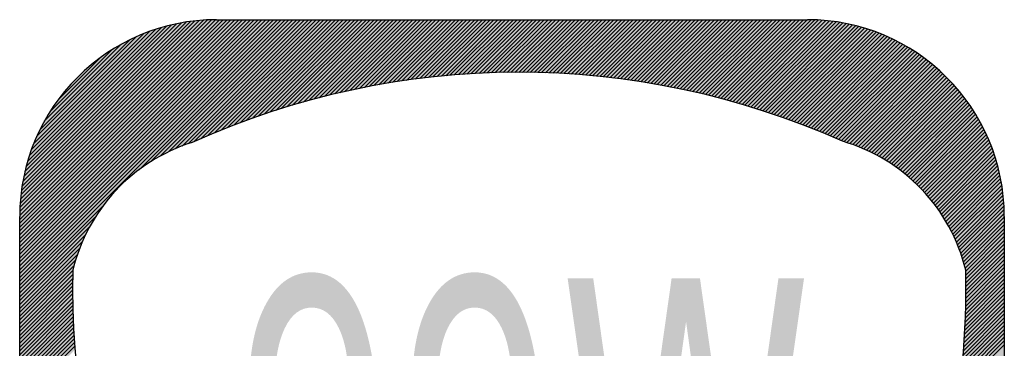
# Model space of a CAD drawing. Header units: inches. Extents: x -0.5 to 0.5, y -0.5 to 0.5.
# Tile 2 of 2: x -0.5 to 0.5, y 0.17 to 0.5. Entities that reach past the tile are written whole.
import ezdxf

# ---------------------------------------------------------------- set-up
doc = ezdxf.new("R2010")
doc.units = ezdxf.units.IN
doc.header["$MEASUREMENT"] = 0

msp = doc.modelspace()

# ---------------------------------------------------------------- hatches: boundary and pattern name
for points in [[(-0.2303, 0.5), (-0.2265, 0.5), (-0.2225, 0.5), (-0.2187, 0.5), (-0.2147, 0.5), (-0.3488, 0.3658), (-0.3538, 0.3633), (-0.3605, 0.3597), (-0.3672, 0.3557), (-0.3798, 0.3468), (-0.3917, 0.3372), (-0.4025, 0.3263), (-0.4125, 0.3148), (-0.4215, 0.3023), (-0.4293, 0.2892), (-0.4328, 0.2822), (-0.436, 0.2752), (-0.439, 0.268), (-0.4414, 0.2615), (-0.5, 0.2028), (-0.5, 0.2068), (-0.5, 0.2108), (-0.5, 0.2147), (-0.5, 0.2187), (-0.5, 0.2225), (-0.5, 0.2265), (-0.5, 0.2303), (-0.2303, 0.5)], [(-0.2343, 0.5), (-0.2303, 0.5), (-0.5, 0.2303), (-0.5, 0.2343), (-0.2343, 0.5)], [(-0.2422, 0.5), (-0.2382, 0.5), (-0.5, 0.2382), (-0.5, 0.2422), (-0.2422, 0.5)], [(-0.2462, 0.5), (-0.2422, 0.5), (-0.5, 0.2422), (-0.5, 0.2462), (-0.2462, 0.5)], [(-0.2382, 0.5), (-0.2343, 0.5), (-0.5, 0.2343), (-0.5, 0.2382), (-0.2382, 0.5)], [(-0.254, 0.5), (-0.25, 0.5), (-0.5, 0.25), (-0.5, 0.254), (-0.254, 0.5)], [(-0.25, 0.5), (-0.2462, 0.5), (-0.5, 0.2462), (-0.5, 0.25), (-0.25, 0.5)], [(-0.2618, 0.5), (-0.2578, 0.5), (-0.5, 0.2578), (-0.5, 0.2618), (-0.2618, 0.5)], [(-0.2578, 0.5), (-0.254, 0.5), (-0.5, 0.254), (-0.5, 0.2578), (-0.2578, 0.5)], [(-0.2697, 0.5), (-0.2657, 0.5), (-0.5, 0.2657), (-0.5, 0.2697), (-0.2697, 0.5)], [(-0.2737, 0.5), (-0.2697, 0.5), (-0.5, 0.2697), (-0.5, 0.2737), (-0.2737, 0.5)], [(-0.2657, 0.5), (-0.2618, 0.5), (-0.5, 0.2618), (-0.5, 0.2657), (-0.2657, 0.5)], [(-0.2815, 0.5), (-0.2775, 0.5), (-0.5, 0.2775), (-0.5, 0.2815), (-0.2815, 0.5)], [(-0.2775, 0.5), (-0.2737, 0.5), (-0.5, 0.2737), (-0.5, 0.2775), (-0.2775, 0.5)], [(-0.2893, 0.5), (-0.2853, 0.5), (-0.5, 0.2853), (-0.5, 0.2893), (-0.2893, 0.5)], [(-0.2853, 0.5), (-0.2815, 0.5), (-0.5, 0.2815), (-0.5, 0.2853), (-0.2853, 0.5)], [(-0.2972, 0.5), (-0.2932, 0.5), (-0.5, 0.2932), (-0.5, 0.2972), (-0.2972, 0.5)], [(-0.3, 0.5), (-0.2972, 0.5), (-0.5, 0.2972), (-0.5, 0.3), (-0.5, 0.3012), (-0.3012, 0.5), (-0.3, 0.5)], [(-0.2932, 0.5), (-0.2893, 0.5), (-0.5, 0.2893), (-0.5, 0.2932), (-0.2932, 0.5)], [(-0.3054, 0.4998), (-0.3012, 0.5), (-0.5, 0.3012), (-0.4998, 0.3054), (-0.3054, 0.4998)], [(-0.3093, 0.4997), (-0.3054, 0.4998), (-0.4998, 0.3054), (-0.4997, 0.3093), (-0.3093, 0.4997)], [(-0.3177, 0.4991), (-0.3137, 0.4995), (-0.3093, 0.4997), (-0.4997, 0.3093), (-0.4995, 0.3137), (-0.4991, 0.3177), (-0.3177, 0.4991)], [(-0.3222, 0.4987), (-0.3177, 0.4991), (-0.4991, 0.3177), (-0.4987, 0.3222), (-0.3222, 0.4987)], [(-0.3359, 0.4967), (-0.3272, 0.4982), (-0.3222, 0.4987), (-0.4987, 0.3222), (-0.4982, 0.3272), (-0.4967, 0.3359), (-0.3359, 0.4967)], [(-0.3621, 0.4901), (-0.3532, 0.4928), (-0.3403, 0.496), (-0.3359, 0.4967), (-0.4967, 0.3359), (-0.496, 0.3403), (-0.4928, 0.3532), (-0.4901, 0.3621), (-0.3621, 0.4901)], [(-0.3813, 0.4827), (-0.3778, 0.4843), (-0.3657, 0.489), (-0.3621, 0.4901), (-0.4901, 0.3621), (-0.489, 0.3657), (-0.4843, 0.3778), (-0.4827, 0.3813), (-0.3813, 0.4827)], [(-0.2147, 0.5), (-0.2108, 0.5), (-0.3415, 0.3692), (-0.3468, 0.3668), (-0.3488, 0.3658), (-0.2147, 0.5)], [(-0.2108, 0.5), (-0.2068, 0.5), (-0.335, 0.3718), (-0.3397, 0.37), (-0.3415, 0.3692), (-0.2108, 0.5)], [(-0.2068, 0.5), (-0.2028, 0.5), (-0.199, 0.5), (-0.3225, 0.3763), (-0.3248, 0.3753), (-0.3323, 0.3728), (-0.335, 0.3718), (-0.2068, 0.5)], [(-0.199, 0.5), (-0.195, 0.5), (-0.1912, 0.5), (-0.1872, 0.5), (-0.1833, 0.5), (-0.2952, 0.3879), (-0.2985, 0.3867), (-0.3225, 0.3763), (-0.199, 0.5)], [(-0.1833, 0.5), (-0.1793, 0.5), (-0.1753, 0.5), (-0.1715, 0.5), (-0.1675, 0.5), (-0.2698, 0.3977), (-0.2718, 0.397), (-0.2952, 0.3879), (-0.1833, 0.5)], [(-0.1675, 0.5), (-0.1637, 0.5), (-0.1597, 0.5), (-0.1558, 0.5), (-0.1518, 0.5), (-0.1478, 0.5), (-0.144, 0.5), (-0.14, 0.5), (-0.1362, 0.5), (-0.1322, 0.5), (-0.1283, 0.5), (-0.1243, 0.5), (-0.1203, 0.5), (-0.1165, 0.5), (-0.1125, 0.5), (-0.1904, 0.4221), (-0.2177, 0.4147), (-0.2448, 0.4063), (-0.2698, 0.3977), (-0.1675, 0.5)], [(-0.1125, 0.5), (-0.1087, 0.5), (-0.1047, 0.5), (-0.1008, 0.5), (-0.0968, 0.5), (-0.0928, 0.5), (-0.089, 0.5), (-0.085, 0.5), (-0.0812, 0.5), (-0.0772, 0.5), (-0.0733, 0.5), (-0.0693, 0.5), (-0.1355, 0.4339), (-0.1627, 0.4285), (-0.1902, 0.4222), (-0.1904, 0.4221), (-0.1125, 0.5)], [(-0.0693, 0.5), (-0.0653, 0.5), (-0.1307, 0.4347), (-0.1348, 0.434), (-0.1355, 0.4339), (-0.0693, 0.5)], [(-0.0653, 0.5), (-0.0615, 0.5), (-0.0575, 0.5), (-0.0537, 0.5), (-0.0497, 0.5), (-0.0458, 0.5), (-0.0418, 0.5), (-0.1028, 0.439), (-0.107, 0.4385), (-0.1307, 0.4347), (-0.0653, 0.5)], [(-0.0418, 0.5), (-0.0378, 0.5), (-0.034, 0.5), (-0.03, 0.5), (-0.0262, 0.5), (-0.0222, 0.5), (-0.0183, 0.5), (-0.0143, 0.5), (-0.0103, 0.5), (-0.0065, 0.5), (-0.0025, 0.5), (0.0013, 0.5), (-0.0543, 0.4442), (-0.079, 0.442), (-0.1028, 0.439), (-0.0418, 0.5)], [(0.0013, 0.5), (0.0053, 0.5), (-0.0501, 0.4445), (-0.051, 0.4445), (-0.0543, 0.4442), (0.0013, 0.5)], [(0.0053, 0.5), (0.0092, 0.5), (0.0132, 0.5), (0.0172, 0.5), (0.021, 0.5), (0.025, 0.5), (0.0288, 0.5), (-0.0251, 0.4459), (-0.0501, 0.4445), (0.0053, 0.5)], [(0.0288, 0.5), (0.0328, 0.5), (-0.0211, 0.446), (-0.0228, 0.446), (-0.0251, 0.4459), (0.0288, 0.5)], [(0.0328, 0.5), (0.0367, 0.5), (0.0407, 0.5), (0.0447, 0.5), (0.0485, 0.5), (0.0525, 0.5), (0.0563, 0.5), (0.0603, 0.5), (0.0642, 0.5), (0.0682, 0.5), (0.0722, 0.5), (0.076, 0.5), (0.08, 0.5), (0.0838, 0.5), (0.03, 0.4462), (0.0053, 0.4465), (-0.0211, 0.446), (0.0328, 0.5)], [(0.0838, 0.5), (0.0878, 0.5), (0.034, 0.4461), (0.0335, 0.4462), (0.03, 0.4462), (0.0838, 0.5)], [(0.0878, 0.5), (0.0917, 0.5), (0.0957, 0.5), (0.0997, 0.5), (0.1035, 0.5), (0.1075, 0.5), (0.1113, 0.5), (0.1153, 0.5), (0.1192, 0.5), (0.1232, 0.5), (0.0673, 0.4442), (0.0615, 0.4447), (0.034, 0.4461), (0.0878, 0.5)], [(0.1232, 0.5), (0.1272, 0.5), (0.131, 0.5), (0.135, 0.5), (0.1388, 0.5), (0.1428, 0.5), (0.0855, 0.4427), (0.0673, 0.4442), (0.1232, 0.5)], [(0.1428, 0.5), (0.1467, 0.5), (0.0891, 0.4424), (0.0855, 0.4427), (0.1428, 0.5)], [(0.1467, 0.5), (0.1507, 0.5), (0.1547, 0.5), (0.0962, 0.4415), (0.0897, 0.4423), (0.0891, 0.4424), (0.1467, 0.5)], [(0.1547, 0.5), (0.1585, 0.5), (0.1625, 0.5), (0.1663, 0.5), (0.1703, 0.5), (0.1742, 0.5), (0.1782, 0.5), (0.1822, 0.5), (0.186, 0.5), (0.19, 0.5), (0.1938, 0.5), (0.1978, 0.5), (0.2017, 0.5), (0.2057, 0.5), (0.2097, 0.5), (0.1443, 0.4347), (0.1177, 0.4388), (0.0962, 0.4415), (0.1547, 0.5)], [(0.2097, 0.5), (0.2135, 0.5), (0.2175, 0.5), (0.2213, 0.5), (0.2253, 0.5), (0.2292, 0.5), (0.2332, 0.5), (0.2372, 0.5), (0.241, 0.5), (0.1707, 0.4297), (0.1455, 0.4345), (0.1443, 0.4347), (0.2097, 0.5)], [(0.241, 0.5), (0.245, 0.5), (0.174, 0.429), (0.1733, 0.4292), (0.1707, 0.4297), (0.241, 0.5)], [(0.245, 0.5), (0.2488, 0.5), (0.2528, 0.5), (0.2567, 0.5), (0.2607, 0.5), (0.2645, 0.5), (0.2685, 0.5), (0.2725, 0.5), (0.2763, 0.5), (0.2803, 0.5), (0.2027, 0.4223), (0.2008, 0.4228), (0.174, 0.429), (0.245, 0.5)], [(0.2803, 0.5), (0.2842, 0.5), (0.2882, 0.5), (0.292, 0.5), (0.296, 0.5), (0.3, 0.5), (0.3037, 0.4999), (0.3076, 0.4997), (0.3113, 0.4996), (0.3137, 0.4995), (0.3149, 0.4994), (0.2305, 0.4148), (0.2283, 0.4155), (0.2027, 0.4223), (0.2803, 0.5)], [(0.3611, 0.4904), (0.3657, 0.489), (0.367, 0.4885), (0.278, 0.3995), (0.2555, 0.4072), (0.2305, 0.4148), (0.3149, 0.4994), (0.3185, 0.499), (0.3222, 0.4987), (0.3258, 0.4983), (0.3272, 0.4982), (0.3326, 0.4973), (0.3393, 0.4962), (0.3403, 0.496), (0.3425, 0.4955), (0.3488, 0.4939), (0.352, 0.4931), (0.3532, 0.4928), (0.355, 0.4923), (0.3581, 0.4913), (0.3611, 0.4904)], [(-0.397, 0.4749), (-0.3897, 0.4788), (-0.3813, 0.4827), (-0.4827, 0.3813), (-0.4788, 0.3897), (-0.4749, 0.397), (-0.397, 0.4749)], [(0.4292, 0.4526), (0.4322, 0.4502), (0.4335, 0.449), (0.3545, 0.3699), (0.3517, 0.371), (0.3508, 0.3713), (0.3433, 0.374), (0.337, 0.376), (0.3357, 0.3765), (0.3092, 0.3877), (0.2825, 0.398), (0.281, 0.3985), (0.278, 0.3995), (0.367, 0.4885), (0.3727, 0.4863), (0.3778, 0.4843), (0.3836, 0.4816), (0.389, 0.4792), (0.3897, 0.4788), (0.3916, 0.4778), (0.3941, 0.4764), (0.3968, 0.475), (0.3993, 0.4736), (0.401, 0.4727), (0.4018, 0.4722), (0.4066, 0.4691), (0.409, 0.4676), (0.4113, 0.4662), (0.4118, 0.4658), (0.416, 0.4628), (0.4183, 0.4611), (0.4222, 0.4583), (0.4228, 0.4578), (0.4249, 0.4561), (0.4271, 0.4543), (0.4292, 0.4526)], [(-0.4064, 0.4693), (-0.401, 0.4727), (-0.397, 0.4749), (-0.4749, 0.397), (-0.4727, 0.401), (-0.4693, 0.4064), (-0.4064, 0.4693)], [(-0.4191, 0.4605), (-0.4118, 0.4658), (-0.4064, 0.4693), (-0.4693, 0.4064), (-0.4658, 0.4118), (-0.4605, 0.4191), (-0.4191, 0.4605)], [(-0.4605, 0.4191), (-0.4583, 0.4222), (-0.4502, 0.4322), (-0.4415, 0.4415), (-0.4322, 0.4502), (-0.4222, 0.4583), (-0.4191, 0.4605), (-0.4605, 0.4191)], [(0.4335, 0.449), (0.4376, 0.4451), (0.36, 0.3675), (0.3583, 0.3683), (0.3573, 0.3688), (0.3545, 0.3699), (0.4335, 0.449)], [(0.4376, 0.4451), (0.4415, 0.4415), (0.4454, 0.4373), (0.3705, 0.3624), (0.3679, 0.3637), (0.3655, 0.365), (0.3654, 0.3651), (0.36, 0.3675), (0.4376, 0.4451)], [(0.4454, 0.4373), (0.4473, 0.4353), (0.373, 0.361), (0.3725, 0.3613), (0.3705, 0.3624), (0.4454, 0.4373)], [(0.4694, 0.4062), (0.4709, 0.4038), (0.4052, 0.3382), (0.4047, 0.3387), (0.3989, 0.3436), (0.3987, 0.3438), (0.3923, 0.3485), (0.386, 0.353), (0.3793, 0.3573), (0.3755, 0.3595), (0.373, 0.361), (0.4473, 0.4353), (0.4502, 0.4322), (0.451, 0.4312), (0.4528, 0.429), (0.4546, 0.4268), (0.4563, 0.4246), (0.4581, 0.4224), (0.4583, 0.4222), (0.4598, 0.4201), (0.4614, 0.4179), (0.4631, 0.4156), (0.4658, 0.4118), (0.4678, 0.4087), (0.4694, 0.4062)], [(0.4793, 0.3886), (0.4818, 0.3833), (0.4208, 0.3225), (0.4158, 0.3278), (0.4103, 0.3335), (0.4094, 0.3344), (0.4052, 0.3382), (0.4709, 0.4038), (0.4727, 0.401), (0.4766, 0.3938), (0.478, 0.3913), (0.4788, 0.3897), (0.4793, 0.3886)], [(0.4865, 0.3723), (0.489, 0.3657), (0.4896, 0.3636), (0.433, 0.307), (0.4313, 0.3093), (0.431, 0.3098), (0.4262, 0.3162), (0.4245, 0.3182), (0.4227, 0.3203), (0.4212, 0.3222), (0.4208, 0.3225), (0.4818, 0.3833), (0.4843, 0.3778), (0.4865, 0.3723)], [(0.4896, 0.3636), (0.4915, 0.3576), (0.4362, 0.3024), (0.4355, 0.3035), (0.4347, 0.3047), (0.433, 0.307), (0.4896, 0.3636)], [(0.4968, 0.3355), (0.4979, 0.3286), (0.4489, 0.2797), (0.4473, 0.283), (0.4437, 0.29), (0.4435, 0.2902), (0.4397, 0.2968), (0.4377, 0.3), (0.4362, 0.3024), (0.4915, 0.3576), (0.4928, 0.3532), (0.494, 0.3485), (0.4948, 0.3453), (0.496, 0.3403), (0.4968, 0.3355)], [(0.4979, 0.3286), (0.4982, 0.3272), (0.4987, 0.3217), (0.4513, 0.2742), (0.4507, 0.2758), (0.4489, 0.2797), (0.4979, 0.3286)], [(0.4991, 0.3181), (0.4994, 0.3144), (0.4536, 0.2687), (0.4513, 0.2742), (0.4987, 0.3217), (0.4991, 0.3181)], [(0.4996, 0.3108), (0.4997, 0.3071), (0.4557, 0.2628), (0.4537, 0.2685), (0.4536, 0.2687), (0.4994, 0.3144), (0.4995, 0.3137), (0.4996, 0.3108)], [(0.5, 0.3), (0.5, 0.2993), (0.5, 0.2955), (0.5, 0.2915), (0.5, 0.2877), (0.4602, 0.2479), (0.4587, 0.2533), (0.4563, 0.261), (0.4557, 0.2628), (0.4997, 0.3071), (0.4999, 0.3032), (0.5, 0.3)], [(0.5, 0.2877), (0.5, 0.2837), (0.4608, 0.2445), (0.4608, 0.2455), (0.4602, 0.2479), (0.5, 0.2877)], [(0.5, 0.2837), (0.5, 0.2797), (0.4608, 0.2407), (0.4608, 0.2445), (0.5, 0.2837)], [(0.5, 0.2797), (0.5, 0.2758), (0.5, 0.2718), (0.5, 0.268), (0.5, 0.264), (0.5, 0.2602), (0.5, 0.2562), (0.5, 0.2522), (0.5, 0.2483), (0.5, 0.2443), (0.5, 0.2405), (0.5, 0.2365), (0.5, 0.2327), (0.5, 0.2287), (0.5, 0.2247), (0.4599, 0.1847), (0.4608, 0.2138), (0.4608, 0.2407), (0.5, 0.2797)], [(-0.5, 0.199), (-0.5, 0.2028), (-0.4414, 0.2615), (-0.4417, 0.2607), (-0.4432, 0.2558), (-0.5, 0.199)], [(-0.5, 0.1912), (-0.5, 0.195), (-0.5, 0.199), (-0.4432, 0.2558), (-0.444, 0.2532), (-0.446, 0.2452), (-0.5, 0.1912)], [(-0.5, 0.1872), (-0.5, 0.1912), (-0.446, 0.2452), (-0.446, 0.2411), (-0.5, 0.1872)], [(-0.5, 0.1597), (-0.5, 0.1637), (-0.5, 0.1675), (-0.5, 0.1715), (-0.5, 0.1753), (-0.5, 0.1793), (-0.5, 0.1833), (-0.5, 0.1872), (-0.446, 0.2411), (-0.4462, 0.2192), (-0.446, 0.2136), (-0.5, 0.1597)], [(0.0565, 0.2373), (0.0825, 0.2373), (0.1223, -0.0444), (0.1621, 0.2373), (0.1909, 0.2373), (0.2308, -0.0444), (0.2706, 0.2373), (0.2966, 0.2373), (0.2491, -0.096), (0.2167, -0.096), (0.1768, 0.1934), (0.1363, -0.096), (0.1041, -0.096), (0.0565, 0.2373)], [(0.5, 0.2208), (0.5, 0.2168), (0.5, 0.213), (0.5, 0.209), (0.5, 0.2052), (0.5, 0.2012), (0.5, 0.1972), (0.5, 0.1933), (0.5, 0.1893), (0.5, 0.1855), (0.5, 0.1815), (0.5, 0.1777), (0.5, 0.1737), (0.5, 0.1697), (0.5, 0.1658), (0.5, 0.1618), (0.5, 0.158), (0.5, 0.154), (0.5, 0.1502), (0.5, 0.1462), (0.5, 0.1422), (0.5, 0.1383), (0.5, 0.1343), (0.5, 0.1305), (0.5, 0.1265), (0.5, 0.1227), (0.5, 0.1187), (0.5, 0.1147), (0.4434, 0.0583), (0.4435, 0.0585), (0.4493, 0.0892), (0.454, 0.12), (0.4575, 0.151), (0.4597, 0.1805), (0.5, 0.2208)], [(0.5, 0.2247), (0.5, 0.2208), (0.4597, 0.1805), (0.4598, 0.1823), (0.4599, 0.1847), (0.5, 0.2247)], [(-0.5, 0.14), (-0.5, 0.144), (-0.5, 0.1478), (-0.5, 0.1518), (-0.5, 0.1558), (-0.5, 0.1597), (-0.446, 0.2136), (-0.4455, 0.1945), (-0.5, 0.14)], [(-0.5, 0.1362), (-0.5, 0.14), (-0.4455, 0.1945), (-0.4455, 0.1928), (-0.4454, 0.1906), (-0.5, 0.1362)], [(-0.5, 0.1087), (-0.5, 0.1125), (-0.5, 0.1165), (-0.5, 0.1203), (-0.5, 0.1243), (-0.5, 0.1283), (-0.5, 0.1322), (-0.5, 0.1362), (-0.4454, 0.1906), (-0.444, 0.1667), (-0.4438, 0.1648), (-0.5, 0.1087)]]:
    msp.add_hatch(color=7).paths.add_polyline_path(points)
h = msp.add_hatch(color=7)
edge = h.paths.add_edge_path()
edge.add_line((-0.2545, -0.0891), (-0.2545, -0.048))
edge.add_spline(control_points=[(-0.2545, -0.048), (-0.248, -0.0533), (-0.2414, -0.0574), (-0.2349, -0.0603), (-0.2283, -0.0631), (-0.2218, -0.0645), (-0.2154, -0.0645), (-0.1984, -0.0645), (-0.1855, -0.0545), (-0.1766, -0.0345), (-0.1676, -0.0145), (-0.1625, 0.0159), (-0.1613, 0.0567)], knot_values=[0, 0, 0, 0, 1, 1, 1, 2, 2, 2, 3, 3, 3, 4, 4, 4, 4], degree=3, periodic=0)
edge.add_spline(control_points=[(-0.1613, 0.0567), (-0.1662, 0.0439), (-0.1724, 0.0341), (-0.1799, 0.0272), (-0.1875, 0.0204), (-0.1958, 0.017), (-0.2049, 0.017), (-0.2239, 0.017), (-0.239, 0.0271), (-0.25, 0.0472), (-0.2611, 0.0674), (-0.2666, 0.095), (-0.2666, 0.13), (-0.2666, 0.1642), (-0.2609, 0.1916), (-0.2493, 0.2123), (-0.2378, 0.233), (-0.2225, 0.2434), (-0.2034, 0.2434), (-0.1815, 0.2434), (-0.1647, 0.2286), (-0.1531, 0.1991), (-0.1416, 0.1695), (-0.1358, 0.1266), (-0.1358, 0.0703), (-0.1358, 0.0178), (-0.1428, -0.0241), (-0.157, -0.0555), (-0.1712, -0.0868), (-0.1903, -0.1025), (-0.2142, -0.1025), (-0.2207, -0.1025), (-0.2273, -0.1014), (-0.2339, -0.0991), (-0.2405, -0.0969), (-0.2473, -0.0935), (-0.2545, -0.0891)], knot_values=[0, 0, 0, 0, 1, 1, 1, 2, 2, 2, 3, 3, 3, 4, 4, 4, 5, 5, 5, 6, 6, 6, 7, 7, 7, 8, 8, 8, 9, 9, 9, 10, 10, 10, 11, 11, 11, 12, 12, 12, 12], degree=3, periodic=0)
edge = h.paths.add_edge_path(flags=0)
edge.add_spline(control_points=[(-0.2034, 0.0523), (-0.1918, 0.0523), (-0.1827, 0.0592), (-0.1759, 0.073), (-0.1692, 0.0869), (-0.1658, 0.1058), (-0.1658, 0.13), (-0.1658, 0.1539), (-0.1692, 0.1729), (-0.1759, 0.1868), (-0.1827, 0.2007), (-0.1918, 0.2076), (-0.2034, 0.2076), (-0.2149, 0.2076), (-0.224, 0.2007), (-0.2307, 0.1868), (-0.2374, 0.1729), (-0.2408, 0.1539), (-0.2408, 0.13), (-0.2408, 0.1058), (-0.2374, 0.0869), (-0.2307, 0.073), (-0.224, 0.0592), (-0.2149, 0.0523), (-0.2034, 0.0523)], knot_values=[0, 0, 0, 0, 1, 1, 1, 2, 2, 2, 3, 3, 3, 4, 4, 4, 5, 5, 5, 6, 6, 6, 7, 7, 7, 8, 8, 8, 8], degree=3, periodic=0)
h = msp.add_hatch(color=7)
edge = h.paths.add_edge_path()
edge.add_line((-0.089, -0.0891), (-0.089, -0.048))
edge.add_spline(control_points=[(-0.089, -0.048), (-0.0825, -0.0533), (-0.076, -0.0574), (-0.0694, -0.0603), (-0.0628, -0.0631), (-0.0563, -0.0645), (-0.0499, -0.0645), (-0.033, -0.0645), (-0.0201, -0.0545), (-0.0111, -0.0345), (-0.0022, -0.0145), (0.0029, 0.0159), (0.0041, 0.0567)], knot_values=[0, 0, 0, 0, 1, 1, 1, 2, 2, 2, 3, 3, 3, 4, 4, 4, 4], degree=3, periodic=0)
edge.add_spline(control_points=[(0.0041, 0.0567), (-0.0008, 0.0439), (-0.007, 0.0341), (-0.0145, 0.0272), (-0.022, 0.0204), (-0.0304, 0.017), (-0.0395, 0.017), (-0.0585, 0.017), (-0.0735, 0.0271), (-0.0846, 0.0472), (-0.0956, 0.0674), (-0.1012, 0.095), (-0.1012, 0.13), (-0.1012, 0.1642), (-0.0954, 0.1916), (-0.0839, 0.2123), (-0.0724, 0.233), (-0.057, 0.2434), (-0.0379, 0.2434), (-0.016, 0.2434), (0.0007, 0.2286), (0.0123, 0.1991), (0.0239, 0.1695), (0.0297, 0.1266), (0.0297, 0.0703), (0.0297, 0.0178), (0.0226, -0.0241), (0.0084, -0.0555), (-0.0057, -0.0868), (-0.0248, -0.1025), (-0.0488, -0.1025), (-0.0553, -0.1025), (-0.0618, -0.1014), (-0.0684, -0.0991), (-0.075, -0.0969), (-0.0819, -0.0935), (-0.089, -0.0891)], knot_values=[0, 0, 0, 0, 1, 1, 1, 2, 2, 2, 3, 3, 3, 4, 4, 4, 5, 5, 5, 6, 6, 6, 7, 7, 7, 8, 8, 8, 9, 9, 9, 10, 10, 10, 11, 11, 11, 12, 12, 12, 12], degree=3, periodic=0)
edge = h.paths.add_edge_path(flags=0)
edge.add_spline(control_points=[(-0.0379, 0.0523), (-0.0264, 0.0523), (-0.0172, 0.0592), (-0.0105, 0.073), (-0.0038, 0.0869), (-0.0004, 0.1058), (-0.0004, 0.13), (-0.0004, 0.1539), (-0.0038, 0.1729), (-0.0105, 0.1868), (-0.0172, 0.2007), (-0.0264, 0.2076), (-0.0379, 0.2076), (-0.0494, 0.2076), (-0.0585, 0.2007), (-0.0653, 0.1868), (-0.072, 0.1729), (-0.0753, 0.1539), (-0.0753, 0.13), (-0.0753, 0.1058), (-0.072, 0.0869), (-0.0653, 0.073), (-0.0585, 0.0592), (-0.0494, 0.0523), (-0.0379, 0.0523)], knot_values=[0, 0, 0, 0, 1, 1, 1, 2, 2, 2, 3, 3, 3, 4, 4, 4, 5, 5, 5, 6, 6, 6, 7, 7, 7, 8, 8, 8, 8], degree=3, periodic=0)

# ---------------------------------------------------------------- linework, layer by layer
at = {"color": 7}
for p, q in [((-0.5, 0.2304), (-0.2304, 0.5)), ((-0.5, 0.2343), (-0.2343, 0.5)), ((-0.5, 0.2382), (-0.2382, 0.5)), ((-0.5, 0.2422), (-0.2422, 0.5)), ((-0.5, 0.2461), (-0.2461, 0.5)), ((-0.5, 0.25), (-0.25, 0.5)), ((-0.5, 0.254), (-0.254, 0.5)), ((-0.5, 0.2579), (-0.2579, 0.5)), ((-0.5, 0.2618), (-0.2618, 0.5)), ((-0.5, 0.2657), (-0.2657, 0.5)), ((-0.5, 0.2697), (-0.2697, 0.5)), ((-0.5, 0.2736), (-0.2736, 0.5)), ((-0.5, 0.2775), (-0.2775, 0.5)), ((-0.5, 0.2815), (-0.2815, 0.5)), ((-0.5, 0.2854), (-0.2854, 0.5)), ((-0.5, 0.2893), (-0.2893, 0.5)), ((-0.5, 0.2932), (-0.2932, 0.5)), ((-0.5, 0.2972), (-0.2972, 0.5)), ((-0.3788, 0.3476), (-0.2265, 0.5)), ((-0.3664, 0.3562), (-0.2225, 0.5)), ((-0.3569, 0.3617), (-0.2186, 0.5)), ((-0.3489, 0.3658), (-0.2147, 0.5)), ((-0.3417, 0.3691), (-0.2108, 0.5)), ((-0.3351, 0.3717), (-0.2068, 0.5)), ((-0.3289, 0.3739), (-0.2029, 0.5)), ((-0.3227, 0.3762), (-0.199, 0.5)), ((-0.3157, 0.3793), (-0.195, 0.5)), ((-0.3088, 0.3823), (-0.1911, 0.5)), ((-0.302, 0.3851), (-0.1872, 0.5)), ((-0.3, 0.5), (0.3, 0.5)), ((-0.2954, 0.3879), (-0.1833, 0.5)), ((-0.2889, 0.3905), (-0.1793, 0.5)), ((-0.2824, 0.393), (-0.1754, 0.5)), ((-0.2761, 0.3954), (-0.1715, 0.5)), ((-0.2699, 0.3977), (-0.1675, 0.5)), ((-0.2637, 0.3999), (-0.1636, 0.5)), ((-0.2577, 0.402), (-0.1597, 0.5)), ((-0.2517, 0.404), (-0.1558, 0.5)), ((-0.2458, 0.406), (-0.1518, 0.5)), ((-0.24, 0.4079), (-0.1479, 0.5)), ((-0.2343, 0.4097), (-0.144, 0.5)), ((-0.2286, 0.4115), (-0.14, 0.5)), ((-0.223, 0.4132), (-0.1361, 0.5)), ((-0.2174, 0.4148), (-0.1322, 0.5)), ((-0.2119, 0.4164), (-0.1283, 0.5)), ((-0.2065, 0.4179), (-0.1243, 0.5)), ((-0.2011, 0.4193), (-0.1204, 0.5)), ((-0.1958, 0.4207), (-0.1165, 0.5)), ((-0.1905, 0.4221), (-0.1125, 0.5)), ((-0.1852, 0.4234), (-0.1086, 0.5)), ((-0.1801, 0.4246), (-0.1047, 0.5)), ((-0.1749, 0.4258), (-0.1008, 0.5)), ((-0.1699, 0.427), (-0.0968, 0.5)), ((-0.1648, 0.4281), (-0.0929, 0.5)), ((-0.1598, 0.4292), (-0.089, 0.5)), ((-0.1549, 0.4302), (-0.085, 0.5)), ((-0.1499, 0.4312), (-0.0811, 0.5)), ((-0.1451, 0.4321), (-0.0772, 0.5)), ((-0.1402, 0.433), (-0.0733, 0.5)), ((-0.1354, 0.4339), (-0.0693, 0.5)), ((-0.1307, 0.4347), (-0.0654, 0.5)), ((-0.1259, 0.4356), (-0.0615, 0.5)), ((-0.1212, 0.4363), (-0.0575, 0.5)), ((-0.1166, 0.4371), (-0.0536, 0.5)), ((-0.1119, 0.4378), (-0.0497, 0.5)), ((-0.1073, 0.4384), (-0.0458, 0.5)), ((-0.1028, 0.4391), (-0.0418, 0.5)), ((-0.0982, 0.4397), (-0.0379, 0.5)), ((-0.0937, 0.4403), (-0.034, 0.5)), ((-0.0892, 0.4408), (-0.03, 0.5)), ((-0.0848, 0.4413), (-0.0261, 0.5)), ((-0.0804, 0.4418), (-0.0222, 0.5)), ((-0.076, 0.4423), (-0.0183, 0.5)), ((-0.0716, 0.4427), (-0.0143, 0.5)), ((-0.0673, 0.4431), (-0.0104, 0.5)), ((-0.063, 0.4435), (-0.0065, 0.5)), ((-0.0587, 0.4439), (-0.0025, 0.5)), ((-0.0544, 0.4442), (0.0014, 0.5)), ((-0.0502, 0.4445), (0.0053, 0.5)), ((-0.046, 0.4448), (0.0092, 0.5)), ((-0.0418, 0.4451), (0.0132, 0.5)), ((-0.0376, 0.4453), (0.0171, 0.5)), ((-0.0335, 0.4455), (0.021, 0.5)), ((-0.0293, 0.4457), (0.025, 0.5)), ((-0.0252, 0.4459), (0.0289, 0.5)), ((-0.0211, 0.446), (0.0328, 0.5)), ((-0.0171, 0.4462), (0.0367, 0.5)), ((-0.0131, 0.4463), (0.0407, 0.5)), ((-0.009, 0.4464), (0.0446, 0.5)), ((-0.005, 0.4464), (0.0485, 0.5)), ((-0.0011, 0.4465), (0.0525, 0.5)), ((0.0029, 0.4465), (0.0564, 0.5)), ((0.0068, 0.4465), (0.0603, 0.5)), ((0.0108, 0.4465), (0.0642, 0.5)), ((0.0147, 0.4465), (0.0682, 0.5)), ((0.0185, 0.4464), (0.0721, 0.5)), ((0.0224, 0.4464), (0.076, 0.5)), ((0.0262, 0.4463), (0.0799, 0.5)), ((0.0301, 0.4462), (0.0839, 0.5)), ((0.0339, 0.4461), (0.0878, 0.5)), ((0.0377, 0.4459), (0.0917, 0.5)), ((0.0414, 0.4458), (0.0957, 0.5)), ((0.0452, 0.4456), (0.0996, 0.5)), ((0.0489, 0.4454), (0.1035, 0.5)), ((0.0527, 0.4452), (0.1074, 0.5)), ((0.0564, 0.445), (0.1114, 0.5)), ((0.0601, 0.4448), (0.1153, 0.5)), ((0.0637, 0.4445), (0.1192, 0.5)), ((0.0674, 0.4442), (0.1232, 0.5)), ((0.071, 0.444), (0.1271, 0.5)), ((0.0747, 0.4437), (0.131, 0.5)), ((0.0783, 0.4433), (0.1349, 0.5)), ((0.0819, 0.443), (0.1389, 0.5)), ((0.0855, 0.4427), (0.1428, 0.5)), ((0.0891, 0.4423), (0.1467, 0.5)), ((0.0926, 0.4419), (0.1507, 0.5)), ((0.0961, 0.4416), (0.1546, 0.5)), ((0.0997, 0.4412), (0.1585, 0.5)), ((0.1032, 0.4407), (0.1624, 0.5)), ((0.1067, 0.4403), (0.1664, 0.5)), ((0.1102, 0.4399), (0.1703, 0.5)), ((0.1136, 0.4394), (0.1742, 0.5)), ((0.1171, 0.4389), (0.1782, 0.5)), ((0.1206, 0.4385), (0.1821, 0.5)), ((0.124, 0.438), (0.186, 0.5)), ((0.1274, 0.4375), (0.1899, 0.5)), ((0.1308, 0.4369), (0.1939, 0.5)), ((0.1342, 0.4364), (0.1978, 0.5)), ((0.1376, 0.4359), (0.2017, 0.5)), ((0.1409, 0.4353), (0.2057, 0.5)), ((0.1443, 0.4347), (0.2096, 0.5)), ((0.1476, 0.4341), (0.2135, 0.5)), ((0.151, 0.4335), (0.2174, 0.5)), ((0.1543, 0.4329), (0.2214, 0.5)), ((0.1576, 0.4323), (0.2253, 0.5)), ((0.1609, 0.4317), (0.2292, 0.5)), ((0.1642, 0.431), (0.2332, 0.5)), ((0.1675, 0.4304), (0.2371, 0.5)), ((0.1707, 0.4297), (0.241, 0.5)), ((0.174, 0.429), (0.2449, 0.5)), ((0.1772, 0.4283), (0.2489, 0.5)), ((0.1804, 0.4276), (0.2528, 0.5)), ((0.1836, 0.4269), (0.2567, 0.5)), ((0.1868, 0.4262), (0.2607, 0.5)), ((0.19, 0.4254), (0.2646, 0.5)), ((0.1932, 0.4247), (0.2685, 0.5)), ((0.1964, 0.4239), (0.2724, 0.5)), ((0.1995, 0.4232), (0.2764, 0.5)), ((0.2027, 0.4224), (0.2803, 0.5)), ((0.2058, 0.4216), (0.2842, 0.5)), ((0.2089, 0.4208), (0.2882, 0.5)), ((0.2121, 0.42), (0.2921, 0.5)), ((0.2152, 0.4192), (0.296, 0.5)), ((0.2183, 0.4183), (0.2999, 0.5)), ((-0.5, 0.3011), (-0.3011, 0.5)), ((-0.4999, 0.3051), (-0.3051, 0.4999)), ((-0.4998, 0.3092), (-0.3092, 0.4998)), ((-0.4996, 0.3133), (-0.3133, 0.4996)), ((-0.4992, 0.3176), (-0.3176, 0.4992)), ((-0.4988, 0.322), (-0.322, 0.4988)), ((-0.4982, 0.3264), (-0.3264, 0.4982)), ((-0.4976, 0.331), (-0.331, 0.4976)), ((-0.4968, 0.3358), (-0.3358, 0.4968)), ((-0.4958, 0.3406), (-0.3406, 0.4958)), ((-0.4947, 0.3457), (-0.3457, 0.4947)), ((-0.4934, 0.3509), (-0.3509, 0.4934)), ((-0.4919, 0.3563), (-0.3563, 0.4919)), ((-0.4901, 0.362), (-0.362, 0.4901)), ((0.2213, 0.4175), (0.3038, 0.5)), ((0.2244, 0.4166), (0.3076, 0.4999)), ((0.2275, 0.4158), (0.3114, 0.4997)), ((0.2305, 0.4149), (0.3151, 0.4994)), ((0.2336, 0.414), (0.3187, 0.4991)), ((0.2366, 0.4131), (0.3223, 0.4988)), ((0.2396, 0.4122), (0.3258, 0.4983)), ((0.2427, 0.4113), (0.3292, 0.4979)), ((0.2457, 0.4104), (0.3326, 0.4973)), ((0.2487, 0.4094), (0.336, 0.4967)), ((0.2516, 0.4085), (0.3393, 0.4961)), ((0.2546, 0.4075), (0.3425, 0.4954)), ((0.2576, 0.4066), (0.3457, 0.4947)), ((0.2605, 0.4056), (0.3489, 0.4939)), ((0.2635, 0.4046), (0.352, 0.4931)), ((0.2664, 0.4036), (0.3551, 0.4923)), ((0.2693, 0.4026), (0.3581, 0.4914)), ((0.2723, 0.4016), (0.3611, 0.4904)), ((-0.4881, 0.368), (-0.368, 0.4881)), ((-0.4857, 0.3744), (-0.3744, 0.4857)), ((-0.4828, 0.3812), (-0.3812, 0.4828)), ((0.2752, 0.4006), (0.364, 0.4895)), ((0.2781, 0.3996), (0.367, 0.4885)), ((0.281, 0.3985), (0.3698, 0.4874)), ((0.2838, 0.3975), (0.3727, 0.4863)), ((0.2867, 0.3964), (0.3755, 0.4852)), ((0.2896, 0.3954), (0.3783, 0.4841)), ((0.2924, 0.3943), (0.381, 0.4829)), ((0.2953, 0.3932), (0.3837, 0.4816)), ((0.2981, 0.3921), (0.3864, 0.4804)), ((-0.4793, 0.3886), (-0.3886, 0.4793)), ((-0.475, 0.3968), (-0.3968, 0.475)), ((0.3009, 0.391), (0.389, 0.4791)), ((0.3038, 0.3899), (0.3916, 0.4778)), ((0.3066, 0.3888), (0.3942, 0.4764)), ((0.3094, 0.3877), (0.3968, 0.475)), ((0.3122, 0.3865), (0.3993, 0.4736)), ((0.315, 0.3854), (0.4018, 0.4722)), ((0.3177, 0.3842), (0.4042, 0.4707)), ((-0.4694, 0.4064), (-0.4064, 0.4694)), ((-0.461, 0.4187), (-0.4187, 0.461)), ((0.3205, 0.3831), (0.4066, 0.4692)), ((0.3233, 0.3819), (0.409, 0.4677)), ((0.326, 0.3807), (0.4114, 0.4661)), ((0.3287, 0.3795), (0.4137, 0.4645)), ((0.3315, 0.3783), (0.416, 0.4629)), ((0.3342, 0.3771), (0.4183, 0.4612)), ((0.3371, 0.3761), (0.4206, 0.4596)), ((0.3401, 0.3752), (0.4228, 0.4579)), ((0.343, 0.3742), (0.425, 0.4561)), ((0.346, 0.3732), (0.4272, 0.4544)), ((0.3488, 0.3721), (0.4293, 0.4526)), ((0.3517, 0.371), (0.4314, 0.4508)), ((0.3545, 0.3699), (0.4335, 0.4489)), ((0.3572, 0.3687), (0.4356, 0.4471)), ((0.36, 0.3675), (0.4376, 0.4452)), ((0.3626, 0.3663), (0.4396, 0.4432)), ((0.3653, 0.365), (0.4416, 0.4413)), ((0.3679, 0.3637), (0.4435, 0.4393)), ((0.3705, 0.3624), (0.4454, 0.4373)), ((0.373, 0.361), (0.4473, 0.4353)), ((0.3755, 0.3595), (0.4492, 0.4332)), ((0.378, 0.3581), (0.451, 0.4311)), ((0.3805, 0.3566), (0.4528, 0.429)), ((0.3829, 0.3551), (0.4546, 0.4268)), ((0.3853, 0.3535), (0.4564, 0.4247)), ((0.3876, 0.352), (0.4581, 0.4225)), ((0.3899, 0.3503), (0.4598, 0.4202)), ((0.3922, 0.3487), (0.4615, 0.418)), ((0.3944, 0.347), (0.4631, 0.4157)), ((0.3967, 0.3453), (0.4647, 0.4134)), ((0.3989, 0.3436), (0.4663, 0.4111)), ((0.401, 0.3418), (0.4679, 0.4087)), ((0.4031, 0.34), (0.4694, 0.4063)), ((0.4052, 0.3382), (0.4709, 0.4039)), ((0.4073, 0.3363), (0.4724, 0.4014)), ((0.4093, 0.3344), (0.4738, 0.3989)), ((0.4113, 0.3325), (0.4752, 0.3964)), ((0.4133, 0.3305), (0.4766, 0.3938)), ((0.4153, 0.3286), (0.478, 0.3913)), ((0.4172, 0.3265), (0.4793, 0.3886)), ((0.4191, 0.3245), (0.4806, 0.386)), ((0.4209, 0.3224), (0.4818, 0.3833)), ((0.4227, 0.3203), (0.483, 0.3806)), ((0.4245, 0.3182), (0.4842, 0.3779)), ((0.4263, 0.316), (0.4854, 0.3751)), ((0.428, 0.3138), (0.4865, 0.3723)), ((0.4297, 0.3116), (0.4876, 0.3694)), ((0.4314, 0.3093), (0.4886, 0.3665)), ((0.433, 0.307), (0.4896, 0.3636)), ((0.4346, 0.3047), (0.4906, 0.3607)), ((0.4362, 0.3024), (0.4915, 0.3577)), ((0.4377, 0.3), (0.4924, 0.3546)), ((0.4393, 0.2976), (0.4932, 0.3515)), ((0.4407, 0.2951), (0.4941, 0.3484)), ((0.4422, 0.2926), (0.4948, 0.3453)), ((0.4436, 0.2901), (0.4955, 0.342)), ((0.445, 0.2875), (0.4962, 0.3388)), ((0.4463, 0.2849), (0.4968, 0.3355)), ((0.4476, 0.2823), (0.4974, 0.3321)), ((0.4489, 0.2797), (0.4979, 0.3287)), ((0.4501, 0.277), (0.4984, 0.3253)), ((0.4513, 0.2742), (0.4988, 0.3218)), ((-0.5, 0.2265), (-0.415, 0.3114)), ((0.4524, 0.2715), (0.4992, 0.3182)), ((0.4536, 0.2686), (0.4995, 0.3146)), ((0.4546, 0.2658), (0.4997, 0.3109)), ((-0.5, -0.3), (-0.5, 0.3)), ((0.4557, 0.2629), (0.4999, 0.3071)), ((0.4567, 0.26), (0.5, 0.3033)), ((0.5, 0.3), (0.5, -0.3)), ((-0.5, 0.2225), (-0.4236, 0.299)), ((0.4576, 0.257), (0.5, 0.2994)), ((0.4585, 0.254), (0.5, 0.2954)), ((0.4594, 0.2509), (0.5, 0.2915)), ((-0.5, 0.2186), (-0.4291, 0.2895)), ((-0.5, 0.2147), (-0.4332, 0.2815)), ((0.4602, 0.2478), (0.5, 0.2876)), ((0.4608, 0.2445), (0.5, 0.2837)), ((-0.5, 0.2108), (-0.4365, 0.2743)), ((0.4609, 0.2406), (0.5, 0.2797)), ((0.4609, 0.2367), (0.5, 0.2758)), ((0.461, 0.2328), (0.5, 0.2719)), ((-0.5, 0.2068), (-0.4391, 0.2677)), ((-0.5, 0.2029), (-0.4413, 0.2616)), ((0.461, 0.2289), (0.5, 0.2679)), ((0.461, 0.225), (0.5, 0.264)), ((0.461, 0.2211), (0.5, 0.2601)), ((-0.5, 0.199), (-0.4432, 0.2558)), ((-0.5, 0.195), (-0.4448, 0.2503)), ((0.4609, 0.2171), (0.5, 0.2562)), ((0.4609, 0.2131), (0.5, 0.2522)), ((-0.5, 0.1911), (-0.446, 0.2451)), ((-0.5, 0.1872), (-0.4461, 0.2411)), ((0.4606, 0.201), (0.5, 0.2404)), ((0.4607, 0.2051), (0.5, 0.2444)), ((0.4608, 0.2091), (0.5, 0.2483)), ((-0.5, 0.1833), (-0.4461, 0.2371)), ((-0.5, 0.1793), (-0.4462, 0.2332)), ((0.4603, 0.1929), (0.5, 0.2326)), ((0.4604, 0.197), (0.5, 0.2365)), ((-0.5, 0.1754), (-0.4462, 0.2292)), ((-0.5, 0.1715), (-0.4462, 0.2253)), ((-0.5, 0.1675), (-0.4462, 0.2214)), ((0.4597, 0.1805), (0.5, 0.2208)), ((0.4599, 0.1846), (0.5, 0.2247)), ((0.4601, 0.1888), (0.5, 0.2287)), ((-0.5, 0.1636), (-0.4461, 0.2175)), ((-0.5, 0.1597), (-0.4461, 0.2136)), ((0.4591, 0.1721), (0.5, 0.2129)), ((0.4594, 0.1763), (0.5, 0.2169)), ((-0.5, 0.1558), (-0.446, 0.2097)), ((-0.5, 0.1518), (-0.4459, 0.2059)), ((-0.5, 0.1479), (-0.4458, 0.2021)), ((0.4582, 0.1594), (0.5, 0.2012)), ((0.4585, 0.1636), (0.5, 0.2051)), ((0.4589, 0.1679), (0.5, 0.209)), ((-0.5, 0.144), (-0.4457, 0.1983)), ((-0.5, 0.14), (-0.4455, 0.1945)), ((-0.5, 0.1361), (-0.4454, 0.1907)), ((0.4574, 0.1507), (0.5, 0.1933)), ((0.4578, 0.1551), (0.5, 0.1972)), ((-0.5, 0.1322), (-0.4452, 0.187)), ((-0.5, 0.1283), (-0.445, 0.1832)), ((0.4561, 0.1376), (0.5, 0.1815)), ((0.4566, 0.142), (0.5, 0.1854)), ((0.457, 0.1464), (0.5, 0.1894)), ((-0.5, 0.1243), (-0.4448, 0.1795)), ((-0.5, 0.1204), (-0.4446, 0.1758)), ((-0.5, 0.1165), (-0.4443, 0.1721)), ((0.4551, 0.1287), (0.5, 0.1737)), ((0.4556, 0.1332), (0.5, 0.1776)), ((-0.5, 0.1125), (-0.4441, 0.1685)), ((0.4545, 0.1243), (0.5, 0.1697))]:
    msp.add_line(p, q, dxfattribs=at)
for points in [[(-0.3, 0.5), (-0.4105, 0.5), (-0.5, 0.4105), (-0.5, 0.3)], [(0.5, 0.3), (0.5, 0.4105), (0.4105, 0.5), (0.3, 0.5)], [(0.3357, 0.3765), (0.1254, 0.4703), (-0.1149, 0.4699), (-0.3249, 0.3753)], [(-0.3249, 0.3753), (-0.3852, 0.3563), (-0.4312, 0.3071), (-0.446, 0.2455)], [(0.4608, 0.2455), (0.4457, 0.3085), (0.3979, 0.3585), (0.3357, 0.3765)], [(-0.446, 0.2455), (-0.4507, 0.0344), (-0.3739, -0.1703), (-0.2314, -0.3261)], [(0.1571, -0.41), (0.3543, -0.2503), (0.4665, -0.0082), (0.4608, 0.2455)]]:
    msp.add_open_spline(points, degree=3, dxfattribs=at)

doc.saveas('drawing.dxf')
